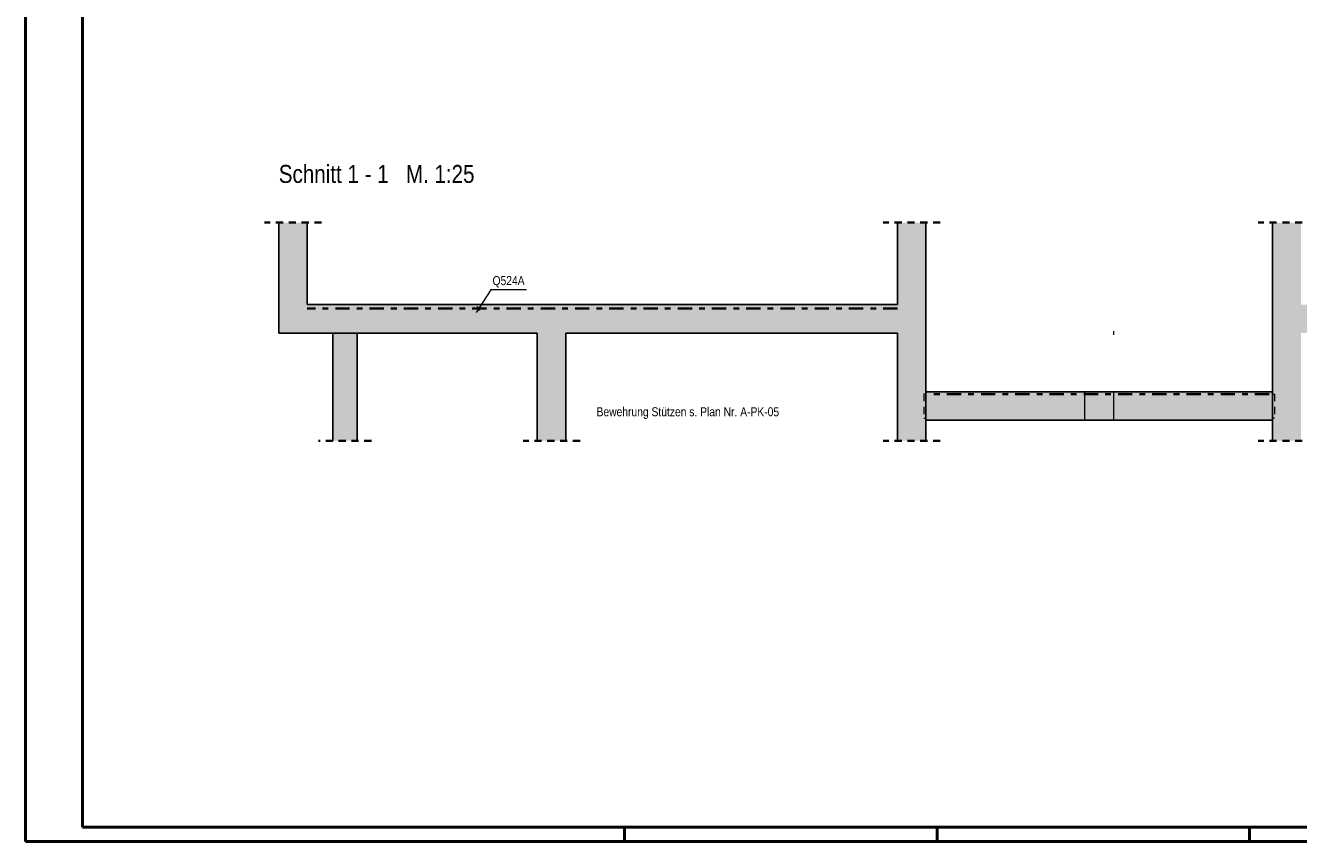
# Model space of a CAD drawing. Header units: millimetres. Extents: x 0 to 93, y 0 to 42.
# Tile 1 of 12: x 0 to 22.3, y 0 to 14.3. Entities that reach past the tile are written whole.
import ezdxf

# ---------------------------------------------------------------- set-up
doc = ezdxf.new("R2010")
doc.units = ezdxf.units.MM
doc.linetypes.add('DASHDOT', pattern=[1, 0.5, -0.25, 0, -0.25])
doc.linetypes.add('HIDDEN', pattern=[0.375, 0.25, -0.125])
doc.layers.add('Achsen', color=7, linetype='Continuous', lineweight=20)
doc.styles.add('Arial Narrow', font='ARIALN.TTF')

msp = doc.modelspace()

# ---------------------------------------------------------------- hatches: boundary and pattern name
at = {"lineweight": 35, "true_color": 0xd7ffd7}
for points in [[(4.939135, 9.409805), (4.939135, 10.846665), (4.439135, 10.846665), (4.439135, 9.409805)], [(15.280733, 9.409805), (15.780733, 9.409805), (15.780733, 10.846665), (15.280733, 10.846665)], [(22.350733, 9.409805), (22.350733, 10.846665), (21.850733, 10.846665), (21.850733, 9.409805)], [(4.439154, 8.909817), (15.780733, 8.909817), (15.780733, 9.409817), (4.439154, 9.409817)], [(21.850733, 8.909817), (40.931571, 8.909817), (40.931571, 9.409817), (21.850733, 9.409817)], [(5.386733, 7.023465), (5.813102, 7.023465), (5.813102, 8.909805), (5.386733, 8.909805)], [(8.969918, 7.023465), (9.469918, 7.023465), (9.469918, 8.909817), (8.969918, 8.909817)], [(15.280733, 7.023465), (15.780733, 7.023465), (15.780733, 8.909817), (15.280733, 8.909817)], [(21.850733, 7.023465), (22.350733, 7.023465), (22.350733, 8.909817), (21.850733, 8.909817)], [(15.780632, 7.381869), (21.850632, 7.381869), (21.850632, 7.881869), (15.780632, 7.881869)]]:
    msp.add_hatch(color=254, dxfattribs=at).paths.add_polyline_path(points)

# ---------------------------------------------------------------- linework, layer by layer
at = {"color": 4, "linetype": 'Continuous', "lineweight": 50}
for p, q in [((0, 42.05), (0, 0)), ((1, 41.8), (1, 0.25)), ((1, 0.25), (59.2, 0.25)), ((0, 0), (59.45, 0))]:
    msp.add_line(p, q, dxfattribs=at)
at = {"color": 2, "linetype": 'HIDDEN', "lineweight": 35, "ltscale": 0.5}
for p, q in [((5.189135, 10.846665), (4.189107, 10.846665)), ((16.030733, 10.846665), (15.030733, 10.846665)), ((22.600733, 10.846665), (21.600733, 10.846665)), ((6.063102, 7.023465), (5.136733, 7.023465)), ((9.719918, 7.023465), (8.719918, 7.023465)), ((16.030733, 7.023465), (15.030733, 7.023465)), ((22.600733, 7.023465), (21.600733, 7.023465))]:
    msp.add_line(p, q, dxfattribs=at)
at = {"color": 3, "linetype": 'Continuous', "lineweight": 25}
for p, q in [((4.439154, 10.846665), (4.439154, 9.409817)), ((4.939135, 10.846665), (4.939135, 9.409805)), ((15.280733, 10.846665), (15.280733, 9.409805)), ((15.780733, 10.846665), (15.780733, 9.409817)), ((21.850733, 10.846665), (21.850733, 9.409817)), ((4.439127, 9.409805), (4.439107, 9.409805)), ((4.439154, 9.409817), (4.439154, 8.909817)), ((15.280733, 9.409805), (4.939135, 9.409805)), ((7.913618, 9.374547), (7.957104, 9.306212)), ((15.780733, 9.409817), (15.780733, 8.909817)), ((21.850733, 9.409817), (21.850733, 8.909817)), ((4.439154, 8.909805), (4.439127, 8.909805)), ((5.386733, 8.909805), (4.439154, 8.909805)), ((5.386733, 8.909805), (5.386733, 7.023465)), ((8.969918, 8.909805), (5.813102, 8.909805)), ((5.813102, 8.909805), (5.813102, 7.023465)), ((8.969918, 8.909817), (8.969918, 7.023465)), ((9.469918, 8.909817), (9.469918, 7.023465)), ((15.280733, 8.909805), (9.469918, 8.909805)), ((15.280733, 8.909817), (15.280733, 7.023465)), ((15.780733, 8.909817), (15.780733, 7.881869)), ((21.850733, 8.909817), (21.850733, 7.881869)), ((21.850632, 7.881869), (15.780632, 7.881869)), ((21.850632, 7.381869), (15.780632, 7.381869)), ((15.780733, 7.381869), (15.780733, 7.023465)), ((21.850733, 7.381869), (21.850733, 7.023465))]:
    msp.add_line(p, q, dxfattribs=at)
at = {"color": 5, "linetype": 'Continuous', "lineweight": 18}
for p, q in [((8.152715, 9.670572), (7.898009, 9.273091)), ((8.782497, 9.670572), (8.152715, 9.670572))]:
    msp.add_line(p, q, dxfattribs=at)
at = {"color": 9, "linetype": 'Continuous', "lineweight": 0}
for p, q in [((19.069841, 8.945287), (19.069841, 8.878134)), ((18.559841, 7.881869), (18.559841, 7.381869)), ((19.069841, 7.881869), (19.069841, 7.381869))]:
    msp.add_line(p, q, dxfattribs=at)
at = {"color": 3, "linetype": 'HIDDEN', "lineweight": 25, "ltscale": 0.5}
for p, q in [((5.400365, 8.909805), (5.386733, 8.909805)), ((5.430212, 8.909805), (5.400365, 8.909805)), ((5.466581, 8.909805), (5.430212, 8.909805)), ((5.508074, 8.909805), (5.466581, 8.909805)), ((5.553096, 8.909805), (5.508074, 8.909805)), ((5.599918, 8.909805), (5.553096, 8.909805)), ((5.64674, 8.909805), (5.599918, 8.909805)), ((5.691762, 8.909805), (5.64674, 8.909805)), ((5.733255, 8.909805), (5.691762, 8.909805)), ((5.769623, 8.909805), (5.733255, 8.909805)), ((5.799471, 8.909805), (5.769623, 8.909805)), ((5.813102, 8.909805), (5.799471, 8.909805))]:
    msp.add_line(p, q, dxfattribs=at)
at = {"color": 4, "linetype": 'Continuous', "lineweight": 50, "ltscale": 0.2}
for p, q in [((10.5, 0), (10.5, 0.25)), ((15.975, 0), (15.975, 0.25)), ((21.45, 0), (21.45, 0.25))]:
    msp.add_line(p, q, dxfattribs=at)
at = {"layer": 'Achsen', "color": 2, "linetype": 'DASHDOT', "lineweight": 35, "ltscale": 0.5}
for p, q in [((15.280733, 9.339805), (4.939135, 9.339805)), ((21.795865, 7.841869), (15.835076, 7.841869))]:
    msp.add_line(p, q, dxfattribs=at)
at = {"layer": 'Achsen', "color": 6, "linetype": 'HIDDEN', "lineweight": 13, "ltscale": 0.5}
for p, q in [((15.780733, 7.841869), (15.740733, 7.841869)), ((15.740733, 7.841869), (15.740733, 7.421869)), ((21.850632, 7.841869), (21.890632, 7.841869)), ((21.890632, 7.841869), (21.890632, 7.421869)), ((15.740733, 7.421869), (15.780733, 7.421869)), ((21.890632, 7.421869), (21.850632, 7.421869))]:
    msp.add_line(p, q, dxfattribs=at)
at = {"layer": 'Achsen', "color": 3, "linetype": 'Continuous', "lineweight": 25}
for p, q in [((15.780733, 7.381869), (15.780733, 7.881869)), ((21.850632, 7.381869), (21.850632, 7.881869))]:
    msp.add_line(p, q, dxfattribs=at)
at = {"layer": 'Achsen', "color": 9, "linetype": 'Continuous', "lineweight": 0}
for centre in [(4.439135, 10.846665), (4.439135, 9.409805), (15.780733, 9.409805), (21.850733, 9.409805)]:
    msp.add_circle(centre, 0.00222, dxfattribs=at)

# ---------------------------------------------------------------- texts
at = {"color": 2, "lineweight": 35, "style": 'Arial Narrow'}
for s, p in [('Q524A', (8.185011, 9.751314)), ('Bewehrung Stützen s. Plan Nr. A-PK-05', (10.008164, 7.452586))]:
    msp.add_text(s, height=0.1575, dxfattribs=at).set_placement(p)
at = {"layer": 'Achsen', "color": 1, "lineweight": 70, "style": 'Arial Narrow'}
msp.add_text('Schnitt 1 - 1   M. 1:25', height=0.315, dxfattribs=at).set_placement((4.439135, 11.541809))

doc.saveas('drawing.dxf')
